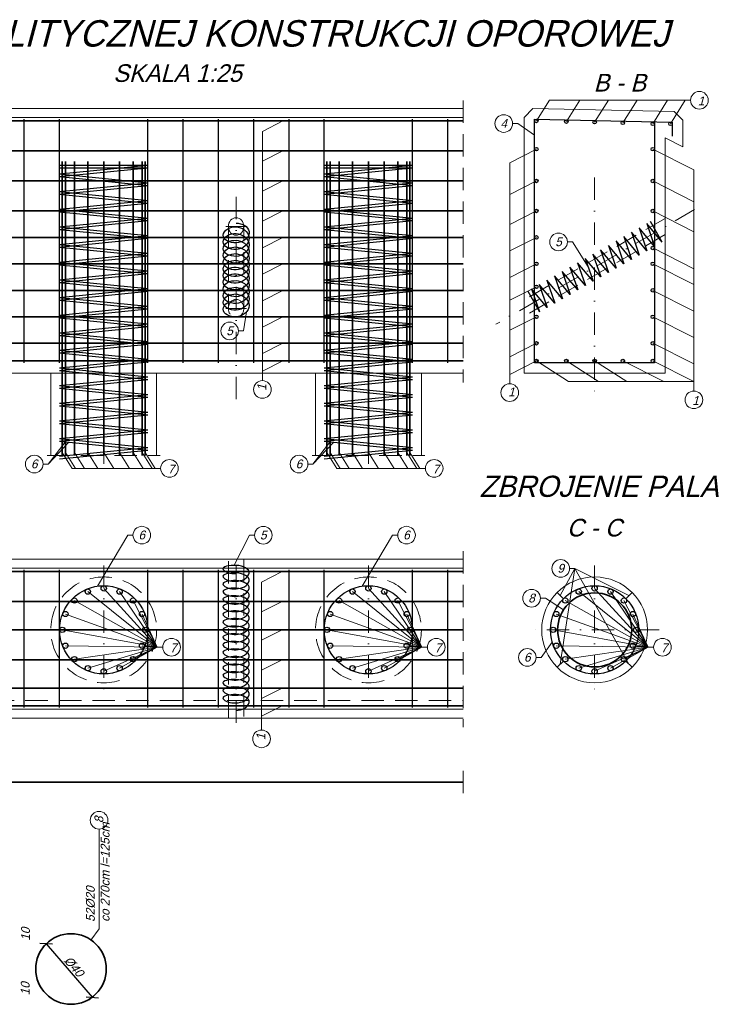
# Model space of a CAD drawing. Header units: millimetres. Extents: x -8866 to 77461, y -114325 to -28406.
# Tile 19 of 37: x 7333 to 7727, y -29055 to -28497. Entities that reach past the tile are written whole.
import ezdxf

# ---------------------------------------------------------------- set-up
doc = ezdxf.new("R2010")
doc.units = ezdxf.units.MM
doc.linetypes.add('DASHDOT', pattern=[25.4, 12.7, -6.35, 0, -6.35])
doc.linetypes.add('DASHED', pattern=[19.05, 12.7, -6.35])
for name, color, linetype, lineweight in [('2', 5, 'Continuous', 35), ('3', 6, 'DASHED', 13), ('5', 3, 'Continuous', 13), ('6', 2, 'Continuous', 25), ('7', 4, 'DASHDOT', 13)]:
    doc.layers.add(name, color=color, linetype=linetype, lineweight=lineweight)
doc.styles.get("Standard").update_dxf_attribs({"font": 'IC-isocp.shx', "oblique": 15})
doc.dimstyles.new('ISO-25', dxfattribs={"dimscale": 2, "dimtxt": 2.5, "dimasz": 2.5, "dimexe": 1.25, "dimexo": 0.625, "dimtad": 1, "dimtxsty": 'Standard', "dimblk": 'OBLIQUE', "dimcen": 2.5, "dimadec": 0, "dimazin": 0, "dimtfac": 1, "dimtmove": 0, "dimatfit": 3, "dimldrblk": 'OBLIQUE', "dimfxl": 1, "dimarcsym": 0})

# ---------------------------------------------------------------- blocks, each defined once
blk = doc.blocks.new('_Oblique')
at = {"color": 0, "linetype": 'ByBlock', "lineweight": -2}
blk.add_line((-0.5, -0.5), (0.5, 0.5), dxfattribs=at)
blk = doc.blocks.new('*D3200')
at = {"layer": '5', "color": 0, "lineweight": -2}
for p, q in [((7348.53, -29020.89), (7346.56, -29022.59)), ((7348.46, -29020.95), (7374.58, -29051.25)), ((7374.65, -29051.19), (7372.68, -29052.88))]:
    blk.add_line(p, q, dxfattribs=at)
at = {"layer": 'Defpoints', "color": 0}
for p in [(7349.47, -29020.08), (7374.58, -29051.25), (7375.6, -29050.37)]:
    blk.add_point(p, dxfattribs=at)
at = {"layer": '5', "color": 0, "lineweight": -2, "xscale": 5, "yscale": 5, "zscale": 5}
for p, rotation in [((7348.46, -29020.95), 130.7701220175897), ((7374.58, -29051.25), 310.7701220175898)]:
    blk.add_blockref('_Oblique', p, dxfattribs=dict(at, rotation=rotation))
at = {"layer": '5', "color": 0, "insert": (7364.17, -29033.81), "char_height": 5, "attachment_point": 5, "rotation": 310.7701}
blk.add_mtext('%%C40', dxfattribs=at)

msp = doc.modelspace()

# ---------------------------------------------------------------- linework, layer by layer
for centre, radius in [((7626.229, -28554.542), 1), ((7643.229, -28554.912), 1), ((7659.229, -28555.24), 1), ((7675.229, -28555.568), 1), ((7692.229, -28556.142), 1), ((7702.229, -28556.142), 1), ((7626.229, -28570.542), 1), ((7692.229, -28570.542), 1), ((7626.229, -28588.542), 1), ((7692.229, -28588.542), 1), ((7626.229, -28605.542), 1), ((7692.229, -28605.542), 1), ((7626.229, -28620.542), 1), ((7692.229, -28626.542), 1), ((7626.229, -28635.542), 1), ((7692.229, -28635.542), 1), ((7626.229, -28648.542), 1), ((7692.229, -28650.542), 1), ((7626.229, -28665.542), 1), ((7692.229, -28665.542), 1), ((7626.229, -28680.542), 1), ((7692.229, -28680.542), 1), ((7626.229, -28690.542), 1), ((7643.229, -28690.542), 1), ((7659.229, -28690.542), 1), ((7675.229, -28690.542), 1), ((7692.229, -28690.542), 1), ((7372.061, -28821.274), 1.5), ((7381.054, -28819.485), 1.5), ((7390.047, -28821.274), 1.5), ((7522.061, -28821.274), 1.5), ((7531.054, -28819.485), 1.5), ((7540.047, -28821.274), 1.5), ((7650.236, -28821.274), 1.5), ((7659.229, -28819.485), 1.5), ((7668.222, -28821.274), 1.5), ((7364.437, -28826.368), 1.5), ((7397.671, -28826.368), 1.5), ((7514.437, -28826.368), 1.5), ((7547.671, -28826.368), 1.5), ((7642.612, -28826.368), 1.5), ((7675.846, -28826.368), 1.5), ((7359.343, -28833.992), 1.5), ((7402.765, -28833.992), 1.5), ((7509.343, -28833.992), 1.5), ((7552.765, -28833.992), 1.5), ((7637.518, -28833.992), 1.5), ((7680.94, -28833.992), 1.5), ((7357.554, -28842.985), 1.5), ((7404.554, -28842.985), 1.5), ((7507.554, -28842.985), 1.5), ((7554.554, -28842.985), 1.5), ((7635.729, -28842.985), 1.5), ((7682.729, -28842.985), 1.5), ((7359.343, -28851.978), 1.5), ((7402.765, -28851.978), 1.5), ((7509.343, -28851.978), 1.5), ((7552.765, -28851.978), 1.5), ((7637.518, -28851.978), 1.5), ((7680.94, -28851.978), 1.5), ((7364.437, -28859.602), 1.5), ((7397.671, -28859.602), 1.5), ((7514.437, -28859.602), 1.5), ((7547.671, -28859.602), 1.5), ((7642.612, -28859.602), 1.5), ((7675.846, -28859.602), 1.5), ((7372.061, -28864.696), 1.5), ((7390.047, -28864.696), 1.5), ((7522.061, -28864.696), 1.5), ((7540.047, -28864.696), 1.5), ((7650.236, -28864.696), 1.5), ((7668.222, -28864.696), 1.5), ((7381.054, -28866.485), 1.5), ((7531.054, -28866.485), 1.5), ((7659.229, -28866.485), 1.5)]:
    msp.add_circle(centre, radius)
at = {"layer": '2'}
for p, q in [((7027.348, -28554.542), (7584.792, -28554.542)), ((7027.348, -28571.542), (7584.792, -28571.542)), ((7357.554, -28744.204), (7357.554, -28577.542)), ((7359.343, -28744.204), (7359.343, -28577.542)), ((7364.437, -28744.204), (7364.437, -28577.542)), ((7372.061, -28744.204), (7372.061, -28577.542)), ((7381.054, -28744.204), (7381.054, -28577.542)), ((7390.047, -28744.204), (7390.047, -28577.542)), ((7397.671, -28744.204), (7397.671, -28577.542)), ((7402.765, -28744.204), (7402.765, -28577.542)), ((7404.554, -28744.204), (7404.554, -28577.542)), ((7507.554, -28744.204), (7507.554, -28577.542)), ((7509.343, -28744.204), (7509.343, -28577.542)), ((7514.437, -28744.204), (7514.437, -28577.542)), ((7522.061, -28744.204), (7522.061, -28577.542)), ((7531.054, -28744.204), (7531.054, -28577.542)), ((7540.047, -28744.204), (7540.047, -28577.542)), ((7547.671, -28744.204), (7547.671, -28577.542)), ((7552.765, -28744.204), (7552.765, -28577.542)), ((7554.554, -28744.204), (7554.554, -28577.542)), ((7027.348, -28588.542), (7584.792, -28588.542)), ((7027.348, -28605.542), (7584.792, -28605.542)), ((7027.348, -28620.542), (7584.792, -28620.542)), ((7027.348, -28635.542), (7584.792, -28635.542)), ((7027.348, -28650.542), (7584.792, -28650.542)), ((7027.348, -28665.542), (7584.792, -28665.542)), ((7027.348, -28680.542), (7584.792, -28680.542)), ((7027.348, -28690.542), (7584.792, -28690.542)), ((7031.848, -28809.985), (7584.792, -28809.985)), ((7031.848, -28826.985), (7584.792, -28826.985)), ((7031.848, -28842.985), (7584.792, -28842.985)), ((7031.848, -28859.985), (7584.792, -28859.985)), ((7031.848, -28875.985), (7584.792, -28875.985)), ((7031.848, -28885.985), (7584.792, -28885.985)), ((6838.054, -28929.303), (7584.792, -28929.303))]:
    msp.add_line(p, q, dxfattribs=at)
for centre, radius in [((7659.229, -28842.985), 21), ((7362.535, -29035.223), 20)]:
    msp.add_circle(centre, radius, dxfattribs=at)
at = {"layer": '3'}
for p, q in [((7584.792, -28542.986), (7584.792, -28702.784)), ((7699.229, -28609.736), (7619.229, -28655.924)), ((7451.702, -28614.354), (7451.704, -28660.824)), ((7460.405, -28660.681), (7460.403, -28614.354)), ((7699.229, -28618.973), (7619.229, -28665.161)), ((7349.111, -28744.204), (7412.998, -28744.204)), ((7499.111, -28744.204), (7562.998, -28744.204)), ((7451.702, -28892.985), (7451.704, -28802.985)), ((7584.792, -28798.429), (7584.792, -28898.226)), ((7460.405, -28803.129), (7460.403, -28892.985)), ((7031.848, -28882.985), (7584.792, -28882.985)), ((7584.792, -28922.878), (7584.792, -28936.063))]:
    msp.add_line(p, q, dxfattribs=at)
for centre in [(7381.054, -28842.985), (7531.054, -28842.985)]:
    msp.add_circle(centre, 30, dxfattribs=at)
msp.add_ellipse((7456.054, -28660.824), major_axis=(0, 5.192), ratio=0.8379648, dxfattribs=at)
at = {"layer": '5'}
for p, q in [((7626.229, -28554.542), (7633.595, -28542.802)), ((7633.595, -28542.802), (7713.59, -28542.802)), ((7643.229, -28554.912), (7650.826, -28542.802)), ((7659.229, -28555.24), (7667.032, -28542.802)), ((7675.229, -28555.568), (7683.238, -28542.802)), ((7692.229, -28556.142), (7700.599, -28542.802)), ((7702.229, -28556.142), (7710.599, -28542.802)), ((7027.348, -28547.542), (7584.792, -28547.542)), ((7027.348, -28552.542), (7584.792, -28552.542)), ((7482.603, -28554.542), (7470.989, -28560.413)), ((7612.741, -28555.989), (7615.647, -28555.989)), ((7615.647, -28555.989), (7625.229, -28562.518)), ((7470.989, -28701.728), (7470.989, -28560.413)), ((7482.603, -28571.542), (7470.989, -28577.413)), ((7626.229, -28570.542), (7611.123, -28578.178)), ((7692.229, -28570.542), (7715.456, -28582.283)), ((7611.123, -28703.493), (7611.123, -28578.178)), ((7715.456, -28707.598), (7715.456, -28582.283)), ((7482.603, -28588.542), (7470.989, -28594.413)), ((7626.229, -28588.542), (7611.123, -28596.178)), ((7692.229, -28588.542), (7715.456, -28600.283)), ((7482.603, -28605.542), (7470.989, -28611.413)), ((7626.229, -28605.542), (7611.123, -28613.178)), ((7692.229, -28605.542), (7715.456, -28617.283)), ((7482.603, -28620.542), (7470.989, -28626.413)), ((7626.229, -28620.542), (7611.123, -28628.178)), ((7643.778, -28623.115), (7646.683, -28623.115)), ((7646.683, -28623.115), (7655.562, -28637.124)), ((7692.127, -28626.491), (7715.456, -28638.283)), ((7482.603, -28635.542), (7470.989, -28641.413)), ((7626.229, -28635.542), (7611.123, -28643.178)), ((7692.127, -28635.491), (7715.456, -28647.283)), ((7482.603, -28650.542), (7470.989, -28656.413)), ((7626.229, -28648.542), (7611.123, -28656.178)), ((7692.229, -28650.542), (7715.456, -28662.283)), ((7460.331, -28673.569), (7462.008, -28662.7)), ((7482.603, -28665.542), (7470.989, -28671.413)), ((7626.229, -28665.542), (7611.123, -28673.178)), ((7692.229, -28665.542), (7715.456, -28677.283)), ((7457.425, -28673.569), (7460.331, -28673.569)), ((7482.603, -28680.542), (7470.989, -28686.413)), ((7626.229, -28680.542), (7611.123, -28688.178)), ((7692.229, -28680.542), (7715.456, -28692.283)), ((7482.603, -28690.542), (7470.989, -28696.413)), ((7626.229, -28690.542), (7611.123, -28698.178)), ((7626.229, -28690.542), (7644.456, -28702.283)), ((7643.229, -28690.542), (7661.456, -28702.283)), ((7659.229, -28690.542), (7677.456, -28702.283)), ((7675.229, -28690.542), (7698.456, -28702.283)), ((7692.229, -28690.542), (7715.456, -28702.283)), ((7027.348, -28697.542), (7584.792, -28697.542)), ((7351.054, -28697.542), (7351.054, -28744.204)), ((7411.054, -28697.542), (7411.054, -28744.204)), ((7501.054, -28697.542), (7501.054, -28744.204)), ((7561.054, -28697.542), (7561.054, -28744.204)), ((7644.456, -28702.283), (7715.456, -28702.283)), ((7349.634, -28749.021), (7360.508, -28734.988)), ((7499.634, -28749.021), (7510.508, -28734.988)), ((7349.634, -28749.021), (7361.389, -28736.576)), ((7499.634, -28749.021), (7511.389, -28736.576)), ((7357.554, -28742.403), (7363.227, -28751.444)), ((7359.343, -28742.403), (7365.015, -28751.444)), ((7364.437, -28742.403), (7370.11, -28751.444)), ((7372.061, -28742.403), (7377.734, -28751.444)), ((7381.054, -28742.403), (7386.727, -28751.444)), ((7390.047, -28742.403), (7395.72, -28751.444)), ((7397.671, -28742.403), (7403.344, -28751.444)), ((7402.765, -28742.403), (7408.438, -28751.444)), ((7404.554, -28742.403), (7410.227, -28751.444)), ((7507.554, -28742.403), (7513.227, -28751.444)), ((7509.343, -28742.403), (7515.015, -28751.444)), ((7514.437, -28742.403), (7520.11, -28751.444)), ((7522.061, -28742.403), (7527.734, -28751.444)), ((7531.054, -28742.403), (7536.727, -28751.444)), ((7540.047, -28742.403), (7545.72, -28751.444)), ((7547.671, -28742.403), (7553.344, -28751.444)), ((7552.765, -28742.403), (7558.438, -28751.444)), ((7554.554, -28742.403), (7560.227, -28751.444)), ((7346.728, -28749.021), (7349.634, -28749.021)), ((7363.227, -28751.444), (7413.318, -28751.444)), ((7496.728, -28749.021), (7499.634, -28749.021)), ((7513.227, -28751.444), (7563.318, -28751.444)), ((7394.738, -28789.299), (7377.54, -28818.233)), ((7397.643, -28789.299), (7394.738, -28789.299)), ((7463.595, -28789.341), (7454.964, -28806.404)), ((7466.501, -28789.341), (7463.595, -28789.341)), ((7544.738, -28789.299), (7527.54, -28818.233)), ((7547.643, -28789.299), (7544.738, -28789.299)), ((7031.848, -28802.985), (7584.792, -28802.985)), ((7031.848, -28807.985), (7584.792, -28807.985)), ((7647.919, -28808.178), (7639.783, -28823.54)), ((7639.783, -28862.431), (7647.919, -28808.178)), ((7645.013, -28808.178), (7647.919, -28808.178)), ((7678.674, -28823.54), (7647.919, -28808.178)), ((7647.919, -28808.178), (7678.674, -28862.431)), ((7482.114, -28809.985), (7470.5, -28815.856)), ((7381.054, -28819.485), (7411.4, -28852.828)), ((7470.5, -28899.769), (7470.5, -28815.856)), ((7531.054, -28819.485), (7561.4, -28852.828)), ((7659.229, -28819.485), (7689.574, -28852.828)), ((7372.061, -28821.274), (7411.4, -28852.828)), ((7411.4, -28852.828), (7390.047, -28821.274)), ((7522.061, -28821.274), (7561.4, -28852.828)), ((7561.4, -28852.828), (7540.047, -28821.274)), ((7628.499, -28825.046), (7631.404, -28825.046)), ((7631.404, -28825.046), (7641.579, -28831.606)), ((7650.236, -28821.274), (7689.574, -28852.828)), ((7689.574, -28852.828), (7668.222, -28821.274)), ((7411.4, -28852.828), (7364.437, -28826.368)), ((7397.671, -28826.368), (7411.4, -28852.828)), ((7482.114, -28826.985), (7470.5, -28832.856)), ((7561.4, -28852.828), (7514.437, -28826.368)), ((7547.671, -28826.368), (7561.4, -28852.828)), ((7689.574, -28852.828), (7642.612, -28826.368)), ((7675.846, -28826.368), (7689.574, -28852.828)), ((7359.343, -28833.992), (7411.4, -28852.828)), ((7411.4, -28852.828), (7402.765, -28833.992)), ((7509.343, -28833.992), (7561.4, -28852.828)), ((7561.4, -28852.828), (7552.765, -28833.992)), ((7637.518, -28833.992), (7689.574, -28852.828)), ((7689.574, -28852.828), (7680.94, -28833.992)), ((7411.4, -28852.828), (7357.554, -28842.985)), ((7404.554, -28842.985), (7411.4, -28852.828)), ((7482.114, -28842.985), (7470.5, -28848.856)), ((7561.4, -28852.828), (7507.554, -28842.985)), ((7554.554, -28842.985), (7561.4, -28852.828)), ((7689.574, -28852.828), (7635.729, -28842.985)), ((7682.729, -28842.985), (7689.574, -28852.828)), ((7359.343, -28851.978), (7411.4, -28852.828)), ((7411.4, -28852.828), (7364.437, -28859.602)), ((7372.061, -28864.696), (7411.4, -28852.828)), ((7411.4, -28852.828), (7381.054, -28866.485)), ((7390.047, -28864.696), (7411.4, -28852.828)), ((7411.4, -28852.828), (7397.671, -28859.601)), ((7402.765, -28851.978), (7411.4, -28852.828)), ((7411.4, -28852.828), (7414.491, -28852.828)), ((7509.343, -28851.978), (7561.4, -28852.828)), ((7561.4, -28852.828), (7514.437, -28859.602)), ((7522.061, -28864.696), (7561.4, -28852.828)), ((7561.4, -28852.828), (7531.054, -28866.485)), ((7540.047, -28864.696), (7561.4, -28852.828)), ((7561.4, -28852.828), (7547.671, -28859.601)), ((7552.765, -28851.978), (7561.4, -28852.828)), ((7561.4, -28852.828), (7564.491, -28852.828)), ((7628.989, -28858.603), (7635.23, -28849.989)), ((7637.518, -28851.978), (7689.574, -28852.828)), ((7689.574, -28852.828), (7642.612, -28859.602)), ((7650.236, -28864.696), (7689.574, -28852.828)), ((7689.574, -28852.828), (7659.229, -28866.485)), ((7668.222, -28864.696), (7689.574, -28852.828)), ((7689.574, -28852.828), (7675.846, -28859.601)), ((7680.94, -28851.978), (7689.574, -28852.828)), ((7689.574, -28852.828), (7692.666, -28852.828)), ((7626.084, -28858.603), (7628.989, -28858.603)), ((7482.114, -28859.985), (7470.5, -28865.856)), ((7482.114, -28875.985), (7470.5, -28881.856)), ((7482.114, -28885.985), (7470.5, -28891.856)), ((7031.848, -28887.985), (7584.792, -28887.985)), ((7031.848, -28892.985), (7584.792, -28892.985)), ((7378.438, -28955.898), (7378.438, -29012.392)), ((7378.438, -29012.392), (7373.707, -29018.812))]:
    msp.add_line(p, q, dxfattribs=at)
msp.add_lwpolyline([(7619.229, -28697.542), (7619.229, -28632.542), (7619.229, -28582.542), (7619.229, -28552.542), (7624.229, -28547.542), (7704.229, -28549.142), (7709.229, -28554.142), (7709.229, -28569.142), (7699.229, -28564.142), (7699.229, -28697.542), (7619.229, -28697.542)], dxfattribs=at)
for centre, radius in [((7718.59, -28542.802), 5), ((7607.741, -28555.989), 5), ((7638.778, -28623.115), 5), ((7452.425, -28673.569), 5), ((7470.989, -28706.728), 5), ((7611.123, -28708.493), 5), ((7715.456, -28712.598), 5), ((7341.728, -28749.021), 5), ((7418.318, -28751.444), 5), ((7491.728, -28749.021), 5), ((7568.318, -28751.444), 5), ((7402.643, -28789.299), 5), ((7471.501, -28789.341), 5), ((7552.643, -28789.299), 5), ((7640.013, -28808.178), 5), ((7659.229, -28842.985), 30), ((7623.499, -28825.046), 5), ((7419.491, -28852.828), 5), ((7569.491, -28852.828), 5), ((7697.666, -28852.828), 5), ((7621.084, -28858.603), 5), ((7470.5, -28904.769), 5), ((7378.438, -28950.898), 5)]:
    msp.add_circle(centre, radius, dxfattribs=at)
msp.add_ellipse((7456.054, -28614.354), major_axis=(0, 5), ratio=0.8700974, dxfattribs=at)
at = {"layer": '6'}
for p, q in [((7336.056, -28691.542), (7336.056, -28553.542)), ((7356.056, -28691.542), (7356.056, -28553.542)), ((7406.054, -28691.542), (7406.054, -28553.542)), ((7426.054, -28691.542), (7426.054, -28553.542)), ((7446.056, -28691.542), (7446.056, -28553.542)), ((7466.056, -28691.542), (7466.056, -28553.542)), ((7486.056, -28691.542), (7486.056, -28553.542)), ((7506.056, -28691.542), (7506.056, -28553.542)), ((7556.054, -28691.542), (7556.054, -28553.542)), ((7576.054, -28691.542), (7576.054, -28553.542)), ((7625.229, -28691.542), (7625.229, -28553.542)), ((7625.229, -28553.542), (7703.229, -28555.142)), ((7693.229, -28555.142), (7693.229, -28691.542)), ((7703.229, -28555.142), (7703.229, -28563.142)), ((7356.054, -28579.542), (7406.054, -28579.542)), ((7356.054, -28584.542), (7406.054, -28579.542)), ((7506.054, -28579.542), (7556.054, -28579.542)), ((7506.054, -28584.542), (7556.054, -28579.542)), ((7356.054, -28581.042), (7406.054, -28581.042)), ((7356.054, -28586.042), (7406.054, -28581.042)), ((7356.054, -28584.542), (7406.054, -28589.542)), ((7506.054, -28581.042), (7556.054, -28581.042)), ((7506.054, -28586.042), (7556.054, -28581.042)), ((7506.054, -28584.542), (7556.054, -28589.542)), ((7356.054, -28586.042), (7406.054, -28591.042)), ((7356.054, -28594.542), (7406.054, -28589.542)), ((7356.054, -28596.042), (7406.054, -28591.042)), ((7506.054, -28586.042), (7556.054, -28591.042)), ((7506.054, -28594.542), (7556.054, -28589.542)), ((7506.054, -28596.042), (7556.054, -28591.042)), ((7356.054, -28594.542), (7406.054, -28599.542)), ((7356.054, -28596.042), (7406.054, -28601.042)), ((7506.054, -28594.542), (7556.054, -28599.542)), ((7506.054, -28596.042), (7556.054, -28601.042)), ((7356.054, -28604.542), (7406.054, -28599.542)), ((7356.054, -28606.042), (7406.054, -28601.042)), ((7506.054, -28604.542), (7556.054, -28599.542)), ((7506.054, -28606.042), (7556.054, -28601.042)), ((7356.054, -28604.542), (7406.054, -28609.542)), ((7356.054, -28606.042), (7406.054, -28611.042)), ((7506.054, -28604.542), (7556.054, -28609.542)), ((7506.054, -28606.042), (7556.054, -28611.042)), ((7356.054, -28614.542), (7406.054, -28609.542)), ((7356.054, -28616.042), (7406.054, -28611.042)), ((7506.054, -28614.542), (7556.054, -28609.542)), ((7506.054, -28616.042), (7556.054, -28611.042)), ((7688.742, -28612.708), (7693.222, -28625.686)), ((7697.573, -28623.221), (7688.742, -28612.708)), ((7697.573, -28623.221), (7690.917, -28611.475)), ((7356.054, -28614.542), (7406.054, -28619.542)), ((7356.054, -28616.042), (7406.054, -28621.042)), ((7506.054, -28614.542), (7556.054, -28619.542)), ((7506.054, -28616.042), (7556.054, -28621.042)), ((7680.042, -28617.638), (7684.522, -28630.616)), ((7688.872, -28628.151), (7680.042, -28617.638)), ((7693.222, -28625.686), (7684.392, -28615.173)), ((7684.392, -28615.173), (7688.872, -28628.151)), ((7356.054, -28624.542), (7406.054, -28619.542)), ((7356.054, -28626.042), (7406.054, -28621.042)), ((7506.054, -28624.542), (7556.054, -28619.542)), ((7506.054, -28626.042), (7556.054, -28621.042)), ((7680.172, -28633.081), (7671.341, -28622.568)), ((7671.341, -28622.568), (7675.822, -28635.546)), ((7684.522, -28630.616), (7675.691, -28620.103)), ((7675.691, -28620.103), (7680.172, -28633.081)), ((7356.054, -28624.542), (7406.054, -28629.542)), ((7356.054, -28626.042), (7406.054, -28631.042)), ((7356.054, -28634.542), (7406.054, -28629.542)), ((7506.054, -28624.542), (7556.054, -28629.542)), ((7506.054, -28626.042), (7556.054, -28631.042)), ((7506.054, -28634.542), (7556.054, -28629.542)), ((7667.122, -28640.476), (7658.291, -28629.963)), ((7658.291, -28629.963), (7662.772, -28642.941)), ((7671.472, -28638.011), (7662.641, -28627.498)), ((7662.641, -28627.498), (7667.122, -28640.476)), ((7675.822, -28635.546), (7666.991, -28625.033)), ((7666.991, -28625.033), (7671.472, -28638.011)), ((7356.054, -28636.042), (7406.054, -28631.042)), ((7356.054, -28634.542), (7406.054, -28639.542)), ((7506.054, -28636.042), (7556.054, -28631.042)), ((7506.054, -28634.542), (7556.054, -28639.542)), ((7658.422, -28645.406), (7649.591, -28634.894)), ((7649.591, -28634.894), (7654.071, -28647.871)), ((7662.772, -28642.941), (7653.941, -28632.429)), ((7653.941, -28632.429), (7658.422, -28645.406)), ((7356.054, -28636.042), (7406.054, -28641.042)), ((7356.054, -28644.542), (7406.054, -28639.542)), ((7356.054, -28646.042), (7406.054, -28641.042)), ((7506.054, -28636.042), (7556.054, -28641.042)), ((7506.054, -28644.542), (7556.054, -28639.542)), ((7506.054, -28646.042), (7556.054, -28641.042)), ((7649.721, -28650.336), (7640.891, -28639.824)), ((7640.891, -28639.824), (7645.371, -28652.802)), ((7654.071, -28647.871), (7645.241, -28637.359)), ((7645.241, -28637.359), (7649.721, -28650.336)), ((7356.054, -28644.542), (7406.054, -28649.542)), ((7356.054, -28646.042), (7406.054, -28651.042)), ((7506.054, -28644.542), (7556.054, -28649.542)), ((7506.054, -28646.042), (7556.054, -28651.042)), ((7641.021, -28655.267), (7632.19, -28644.754)), ((7632.19, -28644.754), (7636.671, -28657.732)), ((7645.371, -28652.802), (7636.54, -28642.289)), ((7636.54, -28642.289), (7641.021, -28655.267)), ((7356.054, -28654.542), (7406.054, -28649.542)), ((7356.054, -28656.042), (7406.054, -28651.042)), ((7506.054, -28654.542), (7556.054, -28649.542)), ((7506.054, -28656.042), (7556.054, -28651.042)), ((7621.315, -28650.916), (7627.971, -28662.662)), ((7632.321, -28660.197), (7623.49, -28649.684)), ((7623.49, -28649.684), (7627.971, -28662.662)), ((7636.671, -28657.732), (7627.84, -28647.219)), ((7627.84, -28647.219), (7632.321, -28660.197)), ((7356.054, -28654.542), (7406.054, -28659.542)), ((7356.054, -28656.042), (7406.054, -28661.042)), ((7506.054, -28654.542), (7556.054, -28659.542)), ((7506.054, -28656.042), (7556.054, -28661.042)), ((7356.054, -28664.542), (7406.054, -28659.542)), ((7356.054, -28666.042), (7406.054, -28661.042)), ((7506.054, -28664.542), (7556.054, -28659.542)), ((7506.054, -28666.042), (7556.054, -28661.042)), ((7356.054, -28664.542), (7406.054, -28669.542)), ((7356.054, -28666.042), (7406.054, -28671.042)), ((7506.054, -28664.542), (7556.054, -28669.542)), ((7506.054, -28666.042), (7556.054, -28671.042)), ((7356.054, -28674.542), (7406.054, -28669.542)), ((7356.054, -28676.042), (7406.054, -28671.042)), ((7356.054, -28674.542), (7406.054, -28679.542)), ((7506.054, -28674.542), (7556.054, -28669.542)), ((7506.054, -28676.042), (7556.054, -28671.042)), ((7506.054, -28674.542), (7556.054, -28679.542)), ((7356.054, -28676.042), (7406.054, -28681.042)), ((7356.054, -28684.542), (7406.054, -28679.542)), ((7506.054, -28676.042), (7556.054, -28681.042)), ((7506.054, -28684.542), (7556.054, -28679.542)), ((7356.054, -28686.042), (7406.054, -28681.042)), ((7356.054, -28684.542), (7406.054, -28689.542)), ((7356.054, -28684.542), (7406.054, -28689.542)), ((7506.054, -28686.042), (7556.054, -28681.042)), ((7506.054, -28684.542), (7556.054, -28689.542)), ((7506.054, -28684.542), (7556.054, -28689.542)), ((7356.054, -28686.042), (7406.054, -28691.042)), ((7356.054, -28686.042), (7406.054, -28691.042)), ((7356.054, -28694.542), (7406.054, -28689.542)), ((7356.054, -28696.042), (7406.054, -28691.042)), ((7506.054, -28686.042), (7556.054, -28691.042)), ((7506.054, -28686.042), (7556.054, -28691.042)), ((7506.054, -28694.542), (7556.054, -28689.542)), ((7506.054, -28696.042), (7556.054, -28691.042)), ((7356.054, -28694.542), (7406.054, -28699.542)), ((7356.054, -28696.042), (7406.054, -28701.042)), ((7506.054, -28694.542), (7556.054, -28699.542)), ((7506.054, -28696.042), (7556.054, -28701.042)), ((7693.229, -28691.542), (7625.229, -28691.542)), ((7356.054, -28704.542), (7406.054, -28699.542)), ((7356.054, -28706.042), (7406.054, -28701.042)), ((7506.054, -28704.542), (7556.054, -28699.542)), ((7506.054, -28706.042), (7556.054, -28701.042)), ((7356.054, -28704.542), (7406.054, -28709.542)), ((7356.054, -28706.042), (7406.054, -28711.042)), ((7506.054, -28704.542), (7556.054, -28709.542)), ((7506.054, -28706.042), (7556.054, -28711.042)), ((7356.054, -28714.542), (7406.054, -28709.542)), ((7356.054, -28716.042), (7406.054, -28711.042)), ((7506.054, -28714.542), (7556.054, -28709.542)), ((7506.054, -28716.042), (7556.054, -28711.042)), ((7356.054, -28714.542), (7406.054, -28719.542)), ((7356.054, -28716.042), (7406.054, -28721.042)), ((7506.054, -28714.542), (7556.054, -28719.542)), ((7506.054, -28716.042), (7556.054, -28721.042)), ((7356.054, -28724.542), (7406.054, -28719.542)), ((7356.054, -28726.042), (7406.054, -28721.042)), ((7356.054, -28724.542), (7406.054, -28729.542)), ((7506.054, -28724.542), (7556.054, -28719.542)), ((7506.054, -28726.042), (7556.054, -28721.042)), ((7506.054, -28724.542), (7556.054, -28729.542)), ((7356.054, -28726.042), (7406.054, -28731.042)), ((7356.054, -28734.542), (7406.054, -28729.542)), ((7506.054, -28726.042), (7556.054, -28731.042)), ((7506.054, -28734.542), (7556.054, -28729.542)), ((7356.054, -28736.042), (7406.054, -28731.042)), ((7356.054, -28734.542), (7406.054, -28739.542)), ((7356.054, -28736.042), (7406.054, -28741.042)), ((7506.054, -28736.042), (7556.054, -28731.042)), ((7506.054, -28734.542), (7556.054, -28739.542)), ((7506.054, -28736.042), (7556.054, -28741.042)), ((7356.054, -28744.542), (7406.054, -28739.542)), ((7356.054, -28746.042), (7406.054, -28741.042)), ((7506.054, -28744.542), (7556.054, -28739.542)), ((7506.054, -28746.042), (7556.054, -28741.042)), ((7336.056, -28886.985), (7336.056, -28808.985)), ((7356.056, -28886.985), (7356.056, -28808.985)), ((7406.056, -28886.985), (7406.056, -28808.985)), ((7426.056, -28886.985), (7426.056, -28808.985)), ((7446.056, -28886.985), (7446.056, -28808.985)), ((7466.056, -28886.985), (7466.056, -28808.985)), ((7486.056, -28886.985), (7486.056, -28808.985)), ((7506.056, -28886.985), (7506.056, -28808.985)), ((7556.056, -28886.985), (7556.056, -28808.985)), ((7576.056, -28886.985), (7576.056, -28808.985)), ((7641.551, -28825.308), (7638.016, -28821.772)), ((7676.906, -28825.308), (7680.442, -28821.772)), ((7641.551, -28860.663), (7638.016, -28864.198)), ((7676.906, -28860.663), (7680.442, -28864.198))]:
    msp.add_line(p, q, dxfattribs=at)
for centre in [(7381.054, -28842.985), (7531.054, -28842.985), (7659.229, -28842.985)]:
    msp.add_circle(centre, 25, dxfattribs=at)
for points in [[(7456.054, -28612.38), (7460.947, -28613.756), (7463.435, -28617.173), (7456.086, -28623.672), (7448.734, -28619.328), (7451.302, -28615.636), (7456.085, -28614.483)], [(7456.056, -28614.477), (7460.839, -28616.218), (7463.406, -28620.976), (7456.057, -28627.476), (7448.705, -28623.131), (7451.273, -28619.439), (7456.056, -28618.287)], [(7456.056, -28618.287), (7460.839, -28620.028), (7463.406, -28624.786), (7456.057, -28631.286), (7448.705, -28626.941), (7451.273, -28623.249), (7456.056, -28622.097)], [(7456.056, -28622.097), (7460.839, -28623.838), (7463.406, -28628.596), (7456.057, -28635.095), (7448.705, -28630.751), (7451.273, -28627.059), (7456.056, -28625.906)], [(7456.056, -28625.906), (7460.839, -28627.648), (7463.406, -28632.406), (7456.057, -28638.905), (7448.705, -28634.561), (7451.273, -28630.869), (7456.056, -28629.716)], [(7456.056, -28629.716), (7460.839, -28631.458), (7463.406, -28636.216), (7456.057, -28642.715), (7448.705, -28638.371), (7451.273, -28634.679), (7456.056, -28633.526)], [(7456.054, -28633.526), (7460.837, -28635.267), (7463.405, -28640.025), (7456.056, -28646.525), (7448.704, -28642.18), (7451.272, -28638.488), (7456.054, -28637.336)], [(7456.054, -28637.336), (7460.837, -28639.077), (7463.405, -28643.835), (7456.056, -28650.334), (7448.704, -28645.99), (7451.272, -28642.298), (7456.054, -28641.146)], [(7456.054, -28641.146), (7460.837, -28642.887), (7463.405, -28647.645), (7456.056, -28654.144), (7448.704, -28649.8), (7451.272, -28646.108), (7456.054, -28644.955)], [(7456.054, -28644.955), (7460.837, -28646.697), (7463.405, -28651.455), (7456.056, -28657.954), (7448.704, -28653.61), (7451.272, -28649.918), (7456.054, -28648.765)], [(7456.054, -28648.765), (7460.837, -28650.507), (7463.405, -28655.265), (7456.056, -28661.764), (7448.704, -28657.42), (7451.272, -28653.727), (7456.054, -28652.575)], [(7456.054, -28652.575), (7460.837, -28654.317), (7463.405, -28659.075), (7456.056, -28665.574), (7448.704, -28661.229), (7451.272, -28657.537), (7456.054, -28656.385)], [(7456.053, -28815.431), (7460.835, -28814.19), (7463.403, -28810.932), (7456.054, -28806.432), (7448.702, -28808.777), (7451.27, -28810.469), (7456.053, -28811.121)], [(7456.053, -28819.741), (7460.835, -28818.499), (7463.403, -28815.241), (7456.054, -28810.742), (7448.702, -28813.087), (7451.27, -28814.779), (7456.053, -28815.431)], [(7456.053, -28824.051), (7460.835, -28822.809), (7463.403, -28819.551), (7456.054, -28815.052), (7448.702, -28817.396), (7451.27, -28819.089), (7456.053, -28819.741)], [(7456.053, -28828.361), (7460.835, -28827.119), (7463.403, -28823.861), (7456.054, -28819.362), (7448.702, -28821.706), (7451.27, -28823.398), (7456.053, -28824.051)], [(7456.053, -28832.67), (7460.835, -28831.429), (7463.403, -28828.171), (7456.054, -28823.672), (7448.702, -28826.016), (7451.27, -28827.708), (7456.053, -28828.361)], [(7456.053, -28836.98), (7460.835, -28835.739), (7463.403, -28832.481), (7456.054, -28827.982), (7448.702, -28830.326), (7451.27, -28832.018), (7456.053, -28832.67)], [(7456.053, -28841.29), (7460.835, -28840.049), (7463.403, -28836.791), (7456.054, -28832.291), (7448.702, -28834.636), (7451.27, -28836.328), (7456.053, -28836.98)], [(7456.053, -28845.6), (7460.835, -28844.359), (7463.403, -28841.101), (7456.054, -28836.601), (7448.702, -28838.946), (7451.27, -28840.638), (7456.053, -28841.29)], [(7456.053, -28849.91), (7460.835, -28848.669), (7463.403, -28845.411), (7456.054, -28840.911), (7448.702, -28843.256), (7451.27, -28844.948), (7456.053, -28845.6)], [(7456.053, -28854.22), (7460.835, -28852.978), (7463.403, -28849.72), (7456.054, -28845.221), (7448.702, -28847.565), (7451.27, -28849.258), (7456.053, -28849.91)], [(7456.053, -28858.53), (7460.835, -28857.288), (7463.403, -28854.03), (7456.054, -28849.531), (7448.702, -28851.875), (7451.27, -28853.567), (7456.053, -28854.22)], [(7456.053, -28862.84), (7460.835, -28861.598), (7463.403, -28858.34), (7456.054, -28853.841), (7448.702, -28856.185), (7451.27, -28857.877), (7456.053, -28858.53)], [(7456.053, -28867.149), (7460.835, -28865.908), (7463.403, -28862.65), (7456.054, -28858.151), (7448.702, -28860.495), (7451.27, -28862.187), (7456.053, -28862.84)], [(7456.053, -28871.459), (7460.835, -28870.218), (7463.403, -28866.96), (7456.054, -28862.46), (7448.702, -28864.805), (7451.27, -28866.497), (7456.053, -28867.149)], [(7456.053, -28875.769), (7460.835, -28874.528), (7463.403, -28871.27), (7456.054, -28866.77), (7448.702, -28869.115), (7451.27, -28870.807), (7456.053, -28871.459)], [(7456.053, -28880.079), (7460.835, -28878.838), (7463.403, -28875.58), (7456.054, -28871.08), (7448.702, -28873.425), (7451.27, -28875.117), (7456.053, -28875.769)], [(7456.053, -28884.389), (7460.835, -28883.147), (7463.403, -28879.889), (7456.054, -28875.39), (7448.702, -28877.735), (7451.27, -28879.427), (7456.053, -28880.079)], [(7456.053, -28888.699), (7460.835, -28887.457), (7463.403, -28884.199), (7456.054, -28879.7), (7448.702, -28882.044), (7451.27, -28883.736), (7456.053, -28884.389)]]:
    msp.add_spline(points, degree=3, dxfattribs=at)
at = {"layer": '7'}
for p, q in [((7381.054, -28587.542), (7381.054, -28748.961)), ((7531.054, -28587.542), (7531.054, -28748.961)), ((7659.229, -28586.542), (7659.229, -28712.7)), ((7456.054, -28597.542), (7456.054, -28712.7)), ((7715.893, -28604.733), (7603.229, -28669.78)), ((7461.878, -28614.354), (7450.23, -28614.354)), ((7461.878, -28660.824), (7450.23, -28660.824)), ((7381.054, -28806.425), (7381.054, -28879.546)), ((7456.054, -28806.425), (7456.054, -28896.031)), ((7531.054, -28806.425), (7531.054, -28879.546)), ((7659.229, -28806.425), (7659.229, -28879.546)), ((7031.848, -28842.985), (7584.792, -28842.985)), ((7695.789, -28842.985), (7622.668, -28842.985))]:
    msp.add_line(p, q, dxfattribs=at)

# ---------------------------------------------------------------- texts
at = {"attachment_point": 2}
for s, insert, char_height, width in [('\\pxt4.9967;{\\Fic-isocp.shx|c1;ZBROJENIE MONOLITYCZNEJ KONSTRUKCJI OPOROWEJ\\P\\H0.6667x;SKALA 1:25}', (7422.879, -28497.397), 15, 751.41943), ('\\pxt4.9967;{\\Fic-isocp.shx|c1;B - B}', (7673.496, -28527.855), 10, 396.18137), ('\\pxt4.9967;{\\Fic-isocp.shx|c1;ZBROJENIE PALA', (7661.757, -28755.612), 12, 701.41943), ('\\pxt4.9967;{\\Fic-isocp.shx|c1;C - C}', (7659.098, -28780.064), 10, 396.18137)]:
    msp.add_mtext(s, dxfattribs=dict(at, insert=insert, char_height=char_height, width=width))
at = {"layer": '5', "char_height": 5, "width": 27.07784}
for s, insert, attachment_point in [('{\\Fic-isocp.shx|c1;1}', (7717.687, -28540.682), 1), ('{\\Fic-isocp.shx|c1;4}', (7609.581, -28553.384), 3), ('{\\Fic-isocp.shx|c1;5}', (7640.617, -28620.509), 3), ('{\\Fic-isocp.shx|c1;5}', (7454.265, -28670.963), 3), ('{\\Fic-isocp.shx|c1;1}', (7610.22, -28710.613), 7), ('{\\Fic-isocp.shx|c1;1}', (7714.553, -28710.478), 1), ('{\\Fic-isocp.shx|c1;6}', (7343.568, -28746.415), 3), ('{\\Fic-isocp.shx|c1;6}', (7493.568, -28746.415), 3), ('{\\Fic-isocp.shx|c1;7}', (7417.416, -28749.324), 1), ('{\\Fic-isocp.shx|c1;7}', (7567.416, -28749.324), 1), ('{\\Fic-isocp.shx|c1;6}', (7404.483, -28786.693), 3), ('{\\Fic-isocp.shx|c1;5}', (7473.34, -28786.735), 3), ('{\\Fic-isocp.shx|c1;6}', (7554.483, -28786.693), 3), ('{\\Fic-isocp.shx|c1;9}', (7641.853, -28805.572), 3), ('{\\Fic-isocp.shx|c1;8}', (7625.338, -28822.44), 3), ('{\\Fic-isocp.shx|c1;7}', (7418.589, -28850.708), 1), ('{\\Fic-isocp.shx|c1;7}', (7568.589, -28850.708), 1), ('{\\Fic-isocp.shx|c1;7}', (7696.763, -28850.708), 1), ('{\\Fic-isocp.shx|c1;6}', (7622.923, -28855.997), 3)]:
    msp.add_mtext(s, dxfattribs=dict(at, insert=insert, attachment_point=attachment_point))
at = {"layer": '5', "char_height": 5, "rotation": 90}
for s, insert, width, attachment_point in [('{\\Fic-isocp.shx|c1;1}', (7473.109, -28707.466), 27.07784, 7), ('{\\Fic-isocp.shx|c1;1}', (7472.62, -28905.494), 27.07784, 7), ('{\\Fic-isocp.shx|c1;52%%C20\\Pco 270cm l=125cm}', (7371.005, -29008.514), 83.2538, 1), ('8', (7375.832, -28952.479), 27.07784, 1), ('{\\Fic-isocp.shx|c1;10', (7334.261, -29019.211), 149.5569, 1), ('{\\Fic-isocp.shx|c1;10', (7334.086, -29050.146), 149.5569, 1)]:
    msp.add_mtext(s, dxfattribs=dict(at, insert=insert, width=width, attachment_point=attachment_point))

# ---------------------------------------------------------------- dimensions: what is measured, and where the dimension line sits
at = {"layer": '5'}
dim = msp.add_aligned_dim(p1=(7349.474, -29020.076), p2=(7375.595, -29050.37), distance=-1.344, text='%%C<>', dimstyle='ISO-25', dxfattribs=at)
dim.commit()
dim.dimension.update_dxf_attribs({"geometry": '*D3200', "text_midpoint": (7364.169, -29033.814)})

doc.saveas('drawing.dxf')
